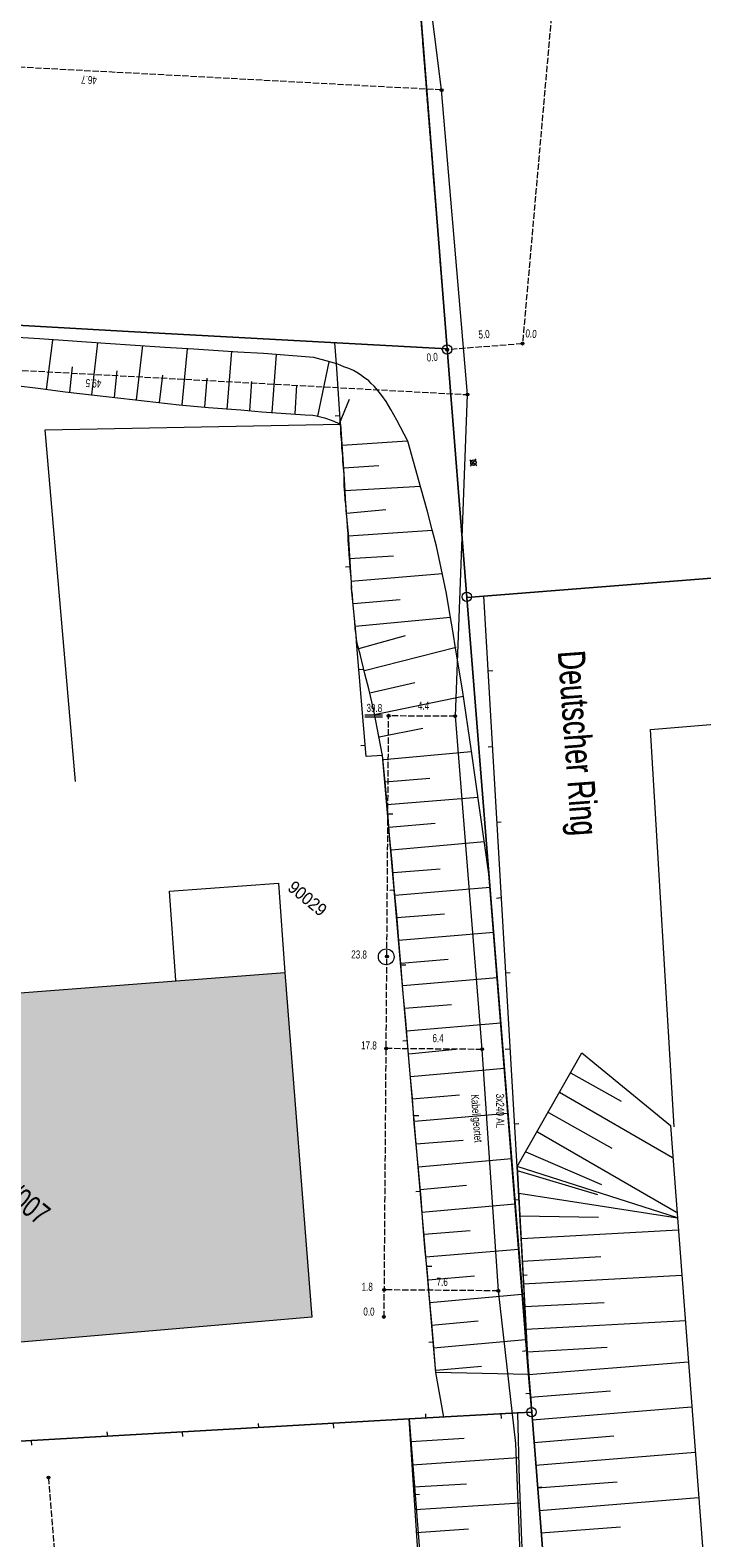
# Model space of a CAD drawing. Header units: metres. Extents: x -740 to 758, y -633 to 854.
# Tile 154 of 256: x -332 to -288, y 105 to 204. Entities that reach past the tile are written whole.
import ezdxf

# ---------------------------------------------------------------- set-up
doc = ezdxf.new("R2010")
doc.units = ezdxf.units.M
doc.header["$MEASUREMENT"] = 0
doc.linetypes.add('416_125', pattern=[0.5408, 0.416, -0.1248])
for name, color, linetype in [('Gis.LOVION', 7, 'Continuous'), ('Grundkarte.LOVION', 7, 'Continuous'), ('Grundkarte_Text.LOVION', 7, 'Continuous'), ('Strom.LOVION', 7, 'Continuous'), ('StromBemass.LOVION', 7, 'Continuous'), ('Telko.LOVION', 7, 'Continuous')]:
    doc.layers.add(name, color=color, linetype=linetype)
doc.styles.add('ERSTELLTER_STIL_1', font='arial.ttf')

msp = doc.modelspace()

# ---------------------------------------------------------------- hatches: boundary and pattern name
at = {"layer": 'Grundkarte.LOVION', "linetype": 'Continuous', "lineweight": 18}
msp.add_hatch(color=254, dxfattribs=at).paths.add_polyline_path([(-365.726, 138.14), (-363.72, 114.899), (-313.366, 119.231), (-315.151, 142.021)])
at = {"layer": 'StromBemass.LOVION', "linetype": 'Continuous', "lineweight": 13}
for points in [[(-304.715, 200.286), (-304.708, 200.295), (-304.702, 200.306), (-304.698, 200.317), (-304.695, 200.328), (-304.694, 200.34), (-304.694, 200.351), (-304.695, 200.363), (-304.698, 200.375), (-304.703, 200.386), (-304.708, 200.396), (-304.715, 200.405), (-304.723, 200.414), (-304.733, 200.421), (-304.743, 200.428), (-304.753, 200.433), (-304.764, 200.436), (-304.776, 200.438), (-304.788, 200.439), (-304.8, 200.438), (-304.811, 200.436), (-304.822, 200.432), (-304.833, 200.427), (-304.843, 200.421), (-304.852, 200.414), (-304.86, 200.405), (-304.867, 200.395), (-304.873, 200.385), (-304.877, 200.374), (-304.88, 200.363), (-304.881, 200.351), (-304.881, 200.339), (-304.88, 200.327), (-304.877, 200.316), (-304.872, 200.305), (-304.867, 200.295), (-304.86, 200.285), (-304.852, 200.277), (-304.843, 200.269), (-304.833, 200.263), (-304.822, 200.258), (-304.811, 200.254), (-304.799, 200.252), (-304.787, 200.251), (-304.775, 200.252), (-304.764, 200.254), (-304.753, 200.258), (-304.742, 200.263), (-304.732, 200.269), (-304.723, 200.277)], [(-304.743, 200.315), (-304.739, 200.321), (-304.735, 200.328), (-304.732, 200.336), (-304.73, 200.344), (-304.729, 200.351), (-304.729, 200.359), (-304.73, 200.367), (-304.732, 200.375), (-304.735, 200.382), (-304.739, 200.389), (-304.743, 200.396), (-304.749, 200.402), (-304.755, 200.407), (-304.762, 200.411), (-304.769, 200.414), (-304.777, 200.417), (-304.784, 200.418), (-304.792, 200.419), (-304.8, 200.418), (-304.808, 200.417), (-304.816, 200.414), (-304.823, 200.411), (-304.83, 200.406), (-304.836, 200.401), (-304.841, 200.395), (-304.846, 200.389), (-304.85, 200.382), (-304.852, 200.375), (-304.854, 200.367), (-304.855, 200.359), (-304.855, 200.351), (-304.854, 200.343), (-304.852, 200.335), (-304.849, 200.328), (-304.846, 200.321), (-304.841, 200.315), (-304.835, 200.309), (-304.829, 200.304), (-304.822, 200.3), (-304.815, 200.296), (-304.808, 200.294), (-304.8, 200.292), (-304.792, 200.292), (-304.784, 200.292), (-304.776, 200.294), (-304.769, 200.296), (-304.761, 200.3), (-304.755, 200.304), (-304.749, 200.309)], [(-299.37, 183.531), (-299.363, 183.54), (-299.358, 183.55), (-299.353, 183.561), (-299.351, 183.573), (-299.349, 183.584), (-299.349, 183.596), (-299.351, 183.608), (-299.354, 183.619), (-299.358, 183.63), (-299.364, 183.64), (-299.371, 183.65), (-299.379, 183.658), (-299.388, 183.666), (-299.398, 183.672), (-299.408, 183.677), (-299.42, 183.681), (-299.431, 183.683), (-299.443, 183.684), (-299.455, 183.683), (-299.466, 183.681), (-299.477, 183.677), (-299.488, 183.672), (-299.498, 183.666), (-299.507, 183.658), (-299.515, 183.649), (-299.522, 183.64), (-299.527, 183.63), (-299.532, 183.619), (-299.534, 183.607), (-299.536, 183.596), (-299.536, 183.584), (-299.534, 183.572), (-299.531, 183.561), (-299.527, 183.55), (-299.521, 183.54), (-299.514, 183.53), (-299.506, 183.522), (-299.497, 183.514), (-299.487, 183.508), (-299.477, 183.503), (-299.465, 183.499), (-299.454, 183.497), (-299.442, 183.497), (-299.43, 183.497), (-299.419, 183.5), (-299.408, 183.503), (-299.397, 183.508), (-299.387, 183.515), (-299.378, 183.522)], [(-299.367, 183.53), (-299.36, 183.54), (-299.355, 183.55), (-299.35, 183.561), (-299.347, 183.572), (-299.346, 183.584), (-299.346, 183.596), (-299.347, 183.608), (-299.35, 183.619), (-299.355, 183.63), (-299.361, 183.641), (-299.368, 183.65), (-299.376, 183.659), (-299.385, 183.666), (-299.395, 183.673), (-299.406, 183.678), (-299.417, 183.681), (-299.429, 183.683), (-299.44, 183.684), (-299.452, 183.683), (-299.464, 183.681), (-299.475, 183.677), (-299.486, 183.672), (-299.496, 183.666), (-299.505, 183.658), (-299.513, 183.65), (-299.52, 183.64), (-299.525, 183.63), (-299.53, 183.619), (-299.533, 183.607), (-299.534, 183.595), (-299.534, 183.584), (-299.533, 183.572), (-299.53, 183.56), (-299.525, 183.549), (-299.519, 183.539), (-299.512, 183.53), (-299.504, 183.521), (-299.495, 183.513), (-299.485, 183.507), (-299.474, 183.502), (-299.463, 183.498), (-299.452, 183.496), (-299.44, 183.496), (-299.428, 183.496), (-299.416, 183.499), (-299.405, 183.502), (-299.394, 183.507), (-299.384, 183.514), (-299.375, 183.521)], [(-304.357, 183.135), (-304.35, 183.145), (-304.345, 183.155), (-304.341, 183.166), (-304.338, 183.177), (-304.336, 183.189), (-304.336, 183.2), (-304.338, 183.212), (-304.341, 183.223), (-304.345, 183.234), (-304.351, 183.244), (-304.358, 183.253), (-304.366, 183.262), (-304.375, 183.269), (-304.384, 183.275), (-304.395, 183.28), (-304.406, 183.284), (-304.417, 183.286), (-304.429, 183.287), (-304.441, 183.286), (-304.452, 183.284), (-304.463, 183.28), (-304.474, 183.275), (-304.483, 183.269), (-304.492, 183.261), (-304.5, 183.253), (-304.507, 183.244), (-304.513, 183.233), (-304.517, 183.222), (-304.52, 183.211), (-304.521, 183.2), (-304.521, 183.188), (-304.52, 183.176), (-304.517, 183.165), (-304.512, 183.154), (-304.507, 183.144), (-304.5, 183.135), (-304.492, 183.126), (-304.483, 183.119), (-304.473, 183.113), (-304.463, 183.108), (-304.451, 183.104), (-304.44, 183.102), (-304.428, 183.101), (-304.417, 183.102), (-304.405, 183.104), (-304.394, 183.108), (-304.384, 183.113), (-304.374, 183.119), (-304.365, 183.127)], [(-304.357, 183.13), (-304.35, 183.14), (-304.344, 183.15), (-304.34, 183.161), (-304.337, 183.172), (-304.336, 183.184), (-304.336, 183.195), (-304.337, 183.207), (-304.34, 183.218), (-304.345, 183.229), (-304.35, 183.239), (-304.357, 183.248), (-304.365, 183.257), (-304.374, 183.264), (-304.384, 183.27), (-304.394, 183.275), (-304.405, 183.279), (-304.417, 183.281), (-304.429, 183.282), (-304.44, 183.281), (-304.452, 183.279), (-304.463, 183.275), (-304.473, 183.27), (-304.483, 183.264), (-304.492, 183.256), (-304.5, 183.248), (-304.507, 183.239), (-304.512, 183.228), (-304.516, 183.217), (-304.519, 183.206), (-304.521, 183.195), (-304.521, 183.183), (-304.519, 183.171), (-304.516, 183.16), (-304.512, 183.149), (-304.506, 183.139), (-304.499, 183.13), (-304.491, 183.121), (-304.482, 183.114), (-304.473, 183.108), (-304.462, 183.103), (-304.451, 183.099), (-304.44, 183.097), (-304.428, 183.096), (-304.416, 183.097), (-304.405, 183.099), (-304.394, 183.103), (-304.383, 183.108), (-304.374, 183.114), (-304.365, 183.122)], [(-303.004, 180.165), (-302.997, 180.174), (-302.991, 180.185), (-302.987, 180.195), (-302.984, 180.206), (-302.983, 180.218), (-302.983, 180.229), (-302.984, 180.241), (-302.987, 180.252), (-302.992, 180.263), (-302.997, 180.273), (-303.004, 180.282), (-303.012, 180.291), (-303.021, 180.298), (-303.031, 180.304), (-303.041, 180.309), (-303.052, 180.312), (-303.063, 180.315), (-303.075, 180.315), (-303.086, 180.314), (-303.098, 180.312), (-303.109, 180.309), (-303.119, 180.304), (-303.129, 180.298), (-303.138, 180.29), (-303.146, 180.282), (-303.152, 180.272), (-303.158, 180.262), (-303.162, 180.252), (-303.165, 180.24), (-303.166, 180.229), (-303.166, 180.217), (-303.165, 180.206), (-303.162, 180.195), (-303.158, 180.184), (-303.152, 180.174), (-303.145, 180.165), (-303.137, 180.156), (-303.128, 180.149), (-303.119, 180.143), (-303.108, 180.138), (-303.097, 180.134), (-303.086, 180.132), (-303.074, 180.132), (-303.063, 180.132), (-303.052, 180.135), (-303.041, 180.138), (-303.03, 180.143), (-303.02, 180.149), (-303.012, 180.157)], [(-303.04, 180.184), (-303.035, 180.19), (-303.032, 180.197), (-303.029, 180.204), (-303.027, 180.211), (-303.026, 180.219), (-303.026, 180.226), (-303.027, 180.234), (-303.029, 180.241), (-303.032, 180.248), (-303.035, 180.255), (-303.04, 180.261), (-303.045, 180.267), (-303.051, 180.272), (-303.058, 180.276), (-303.065, 180.279), (-303.072, 180.281), (-303.079, 180.283), (-303.087, 180.283), (-303.095, 180.283), (-303.102, 180.281), (-303.109, 180.279), (-303.116, 180.276), (-303.123, 180.272), (-303.129, 180.267), (-303.134, 180.261), (-303.138, 180.255), (-303.142, 180.248), (-303.145, 180.241), (-303.147, 180.234), (-303.148, 180.226), (-303.147, 180.218), (-303.146, 180.211), (-303.145, 180.203), (-303.142, 180.196), (-303.138, 180.19), (-303.134, 180.183), (-303.128, 180.178), (-303.122, 180.173), (-303.116, 180.169), (-303.109, 180.166), (-303.102, 180.163), (-303.094, 180.162), (-303.087, 180.162), (-303.079, 180.162), (-303.071, 180.163), (-303.064, 180.166), (-303.057, 180.169), (-303.051, 180.173), (-303.045, 180.178)], [(-308.225, 158.929), (-308.218, 158.939), (-308.212, 158.949), (-308.208, 158.96), (-308.205, 158.972), (-308.203, 158.984), (-308.203, 158.995), (-308.205, 159.007), (-308.208, 159.019), (-308.212, 159.03), (-308.218, 159.04), (-308.225, 159.05), (-308.233, 159.058), (-308.242, 159.066), (-308.252, 159.072), (-308.263, 159.077), (-308.274, 159.081), (-308.286, 159.083), (-308.298, 159.084), (-308.31, 159.083), (-308.321, 159.081), (-308.333, 159.077), (-308.343, 159.072), (-308.353, 159.066), (-308.363, 159.058), (-308.371, 159.049), (-308.378, 159.04), (-308.383, 159.029), (-308.388, 159.018), (-308.391, 159.007), (-308.392, 158.995), (-308.392, 158.983), (-308.39, 158.971), (-308.387, 158.96), (-308.383, 158.949), (-308.377, 158.938), (-308.37, 158.929), (-308.362, 158.92), (-308.353, 158.913), (-308.343, 158.906), (-308.332, 158.901), (-308.321, 158.898), (-308.309, 158.895), (-308.297, 158.895), (-308.285, 158.895), (-308.274, 158.898), (-308.263, 158.901), (-308.252, 158.907), (-308.242, 158.913), (-308.233, 158.921)], [(-308.225, 158.924), (-308.218, 158.934), (-308.213, 158.944), (-308.208, 158.955), (-308.205, 158.967), (-308.204, 158.979), (-308.204, 158.99), (-308.205, 159.002), (-308.208, 159.014), (-308.213, 159.025), (-308.219, 159.035), (-308.226, 159.045), (-308.234, 159.053), (-308.243, 159.061), (-308.253, 159.067), (-308.264, 159.072), (-308.275, 159.076), (-308.286, 159.078), (-308.298, 159.079), (-308.31, 159.078), (-308.322, 159.075), (-308.333, 159.072), (-308.344, 159.067), (-308.354, 159.06), (-308.363, 159.053), (-308.371, 159.044), (-308.378, 159.035), (-308.383, 159.024), (-308.388, 159.013), (-308.391, 159.002), (-308.392, 158.99), (-308.392, 158.978), (-308.391, 158.966), (-308.388, 158.955), (-308.383, 158.944), (-308.377, 158.933), (-308.37, 158.924), (-308.362, 158.915), (-308.353, 158.908), (-308.343, 158.902), (-308.332, 158.897), (-308.321, 158.893), (-308.309, 158.891), (-308.298, 158.89), (-308.286, 158.891), (-308.274, 158.893), (-308.263, 158.897), (-308.252, 158.902), (-308.242, 158.908), (-308.233, 158.916)], [(-303.818, 158.89), (-303.811, 158.899), (-303.806, 158.91), (-303.801, 158.921), (-303.798, 158.932), (-303.797, 158.944), (-303.797, 158.955), (-303.799, 158.967), (-303.802, 158.978), (-303.806, 158.989), (-303.812, 159), (-303.818, 159.009), (-303.827, 159.018), (-303.836, 159.025), (-303.846, 159.031), (-303.856, 159.036), (-303.867, 159.04), (-303.879, 159.042), (-303.891, 159.043), (-303.902, 159.042), (-303.914, 159.04), (-303.925, 159.036), (-303.936, 159.031), (-303.946, 159.025), (-303.955, 159.017), (-303.963, 159.009), (-303.969, 158.999), (-303.975, 158.989), (-303.979, 158.978), (-303.982, 158.967), (-303.984, 158.955), (-303.984, 158.943), (-303.982, 158.931), (-303.979, 158.92), (-303.975, 158.909), (-303.969, 158.899), (-303.962, 158.889), (-303.954, 158.881), (-303.945, 158.873), (-303.935, 158.867), (-303.924, 158.862), (-303.913, 158.859), (-303.902, 158.857), (-303.89, 158.856), (-303.878, 158.857), (-303.867, 158.859), (-303.856, 158.862), (-303.845, 158.868), (-303.835, 158.874), (-303.826, 158.881)], [(-308.337, 143.011), (-308.33, 143.021), (-308.324, 143.032), (-308.319, 143.043), (-308.316, 143.055), (-308.315, 143.067), (-308.315, 143.079), (-308.316, 143.091), (-308.32, 143.103), (-308.324, 143.114), (-308.33, 143.125), (-308.337, 143.135), (-308.345, 143.143), (-308.355, 143.151), (-308.365, 143.158), (-308.376, 143.163), (-308.388, 143.166), (-308.4, 143.169), (-308.412, 143.169), (-308.424, 143.169), (-308.436, 143.166), (-308.447, 143.163), (-308.458, 143.157), (-308.468, 143.151), (-308.478, 143.143), (-308.486, 143.134), (-308.493, 143.124), (-308.499, 143.114), (-308.503, 143.102), (-308.506, 143.091), (-308.508, 143.079), (-308.508, 143.066), (-308.506, 143.054), (-308.503, 143.043), (-308.499, 143.031), (-308.493, 143.021), (-308.486, 143.011), (-308.477, 143.002), (-308.468, 142.994), (-308.458, 142.988), (-308.447, 142.983), (-308.435, 142.979), (-308.423, 142.977), (-308.411, 142.976), (-308.399, 142.977), (-308.387, 142.979), (-308.375, 142.983), (-308.365, 142.988), (-308.354, 142.995), (-308.345, 143.002)], [(-308.333, 143.01), (-308.326, 143.019), (-308.32, 143.03), (-308.315, 143.041), (-308.312, 143.053), (-308.311, 143.065), (-308.311, 143.077), (-308.312, 143.089), (-308.315, 143.101), (-308.32, 143.113), (-308.326, 143.123), (-308.333, 143.133), (-308.341, 143.142), (-308.351, 143.15), (-308.361, 143.156), (-308.372, 143.161), (-308.384, 143.165), (-308.396, 143.167), (-308.408, 143.168), (-308.42, 143.167), (-308.432, 143.165), (-308.443, 143.161), (-308.454, 143.156), (-308.465, 143.149), (-308.474, 143.141), (-308.482, 143.132), (-308.489, 143.123), (-308.495, 143.112), (-308.5, 143.101), (-308.503, 143.089), (-308.504, 143.077), (-308.504, 143.065), (-308.502, 143.053), (-308.499, 143.041), (-308.495, 143.03), (-308.489, 143.019), (-308.482, 143.009), (-308.473, 143), (-308.464, 142.993), (-308.454, 142.986), (-308.443, 142.981), (-308.431, 142.977), (-308.419, 142.975), (-308.407, 142.974), (-308.395, 142.975), (-308.383, 142.977), (-308.371, 142.981), (-308.361, 142.986), (-308.35, 142.993), (-308.341, 143.001)], [(-308.385, 136.928), (-308.378, 136.937), (-308.372, 136.948), (-308.368, 136.959), (-308.365, 136.97), (-308.364, 136.982), (-308.364, 136.994), (-308.365, 137.005), (-308.368, 137.017), (-308.373, 137.028), (-308.378, 137.038), (-308.385, 137.047), (-308.393, 137.056), (-308.402, 137.063), (-308.412, 137.07), (-308.423, 137.075), (-308.434, 137.078), (-308.446, 137.081), (-308.458, 137.081), (-308.469, 137.08), (-308.481, 137.078), (-308.492, 137.075), (-308.503, 137.069), (-308.513, 137.063), (-308.522, 137.056), (-308.53, 137.047), (-308.537, 137.037), (-308.542, 137.027), (-308.547, 137.016), (-308.55, 137.005), (-308.551, 136.993), (-308.551, 136.981), (-308.55, 136.969), (-308.547, 136.958), (-308.542, 136.947), (-308.536, 136.937), (-308.529, 136.927), (-308.521, 136.919), (-308.512, 136.911), (-308.502, 136.905), (-308.492, 136.9), (-308.48, 136.896), (-308.469, 136.894), (-308.457, 136.893), (-308.445, 136.894), (-308.434, 136.896), (-308.422, 136.9), (-308.412, 136.905), (-308.402, 136.912), (-308.393, 136.919)], [(-302.034, 136.881), (-302.027, 136.89), (-302.021, 136.9), (-302.017, 136.911), (-302.014, 136.922), (-302.013, 136.934), (-302.013, 136.945), (-302.014, 136.957), (-302.017, 136.968), (-302.022, 136.979), (-302.027, 136.989), (-302.034, 136.998), (-302.042, 137.007), (-302.051, 137.014), (-302.061, 137.02), (-302.071, 137.025), (-302.082, 137.029), (-302.094, 137.031), (-302.105, 137.032), (-302.117, 137.031), (-302.128, 137.029), (-302.139, 137.025), (-302.15, 137.02), (-302.159, 137.014), (-302.168, 137.006), (-302.176, 136.998), (-302.183, 136.988), (-302.189, 136.978), (-302.193, 136.968), (-302.196, 136.956), (-302.197, 136.945), (-302.197, 136.933), (-302.196, 136.922), (-302.193, 136.91), (-302.188, 136.9), (-302.183, 136.89), (-302.176, 136.88), (-302.168, 136.872), (-302.159, 136.864), (-302.149, 136.858), (-302.139, 136.853), (-302.128, 136.85), (-302.116, 136.848), (-302.105, 136.847), (-302.093, 136.848), (-302.082, 136.85), (-302.071, 136.854), (-302.06, 136.858), (-302.05, 136.865), (-302.042, 136.872)], [(-308.516, 120.97), (-308.509, 120.979), (-308.503, 120.989), (-308.499, 121), (-308.496, 121.012), (-308.495, 121.023), (-308.495, 121.035), (-308.496, 121.047), (-308.499, 121.058), (-308.504, 121.069), (-308.509, 121.079), (-308.516, 121.089), (-308.524, 121.097), (-308.534, 121.105), (-308.543, 121.111), (-308.554, 121.116), (-308.565, 121.12), (-308.577, 121.122), (-308.589, 121.123), (-308.6, 121.122), (-308.612, 121.12), (-308.623, 121.116), (-308.634, 121.111), (-308.644, 121.105), (-308.653, 121.097), (-308.661, 121.088), (-308.667, 121.079), (-308.673, 121.069), (-308.677, 121.058), (-308.68, 121.046), (-308.682, 121.035), (-308.682, 121.023), (-308.68, 121.011), (-308.677, 121), (-308.673, 120.989), (-308.667, 120.979), (-308.66, 120.969), (-308.652, 120.961), (-308.643, 120.953), (-308.633, 120.947), (-308.622, 120.942), (-308.611, 120.938), (-308.6, 120.936), (-308.588, 120.935), (-308.576, 120.936), (-308.565, 120.938), (-308.554, 120.942), (-308.543, 120.947), (-308.533, 120.954), (-308.524, 120.961)], [(-300.971, 120.906), (-300.964, 120.915), (-300.959, 120.926), (-300.954, 120.937), (-300.951, 120.948), (-300.95, 120.96), (-300.95, 120.972), (-300.952, 120.983), (-300.955, 120.995), (-300.959, 121.006), (-300.965, 121.016), (-300.972, 121.026), (-300.98, 121.034), (-300.989, 121.042), (-300.999, 121.048), (-301.01, 121.053), (-301.021, 121.057), (-301.032, 121.059), (-301.044, 121.06), (-301.056, 121.059), (-301.068, 121.056), (-301.079, 121.053), (-301.09, 121.048), (-301.1, 121.041), (-301.109, 121.034), (-301.117, 121.025), (-301.124, 121.016), (-301.129, 121.005), (-301.134, 120.994), (-301.136, 120.983), (-301.138, 120.971), (-301.138, 120.959), (-301.136, 120.947), (-301.133, 120.936), (-301.129, 120.925), (-301.123, 120.915), (-301.116, 120.905), (-301.108, 120.897), (-301.099, 120.889), (-301.089, 120.883), (-301.078, 120.878), (-301.067, 120.874), (-301.055, 120.872), (-301.044, 120.871), (-301.032, 120.872), (-301.02, 120.874), (-301.009, 120.878), (-300.998, 120.883), (-300.988, 120.889), (-300.979, 120.897)], [(-308.538, 119.181), (-308.531, 119.191), (-308.525, 119.201), (-308.521, 119.212), (-308.518, 119.223), (-308.517, 119.235), (-308.517, 119.246), (-308.518, 119.258), (-308.521, 119.269), (-308.525, 119.28), (-308.531, 119.29), (-308.538, 119.3), (-308.546, 119.308), (-308.555, 119.315), (-308.565, 119.322), (-308.575, 119.326), (-308.586, 119.33), (-308.598, 119.332), (-308.609, 119.333), (-308.621, 119.332), (-308.632, 119.33), (-308.644, 119.326), (-308.654, 119.321), (-308.664, 119.315), (-308.673, 119.308), (-308.681, 119.299), (-308.688, 119.29), (-308.693, 119.279), (-308.697, 119.269), (-308.7, 119.257), (-308.702, 119.246), (-308.702, 119.234), (-308.7, 119.223), (-308.697, 119.211), (-308.693, 119.2), (-308.687, 119.19), (-308.68, 119.181), (-308.672, 119.172), (-308.663, 119.165), (-308.653, 119.159), (-308.643, 119.154), (-308.632, 119.15), (-308.62, 119.148), (-308.609, 119.148), (-308.597, 119.148), (-308.586, 119.151), (-308.575, 119.154), (-308.564, 119.159), (-308.554, 119.165), (-308.545, 119.173)], [(-330.726, 108.559), (-330.719, 108.569), (-330.714, 108.579), (-330.709, 108.59), (-330.706, 108.602), (-330.705, 108.614), (-330.705, 108.626), (-330.706, 108.638), (-330.709, 108.649), (-330.714, 108.66), (-330.72, 108.671), (-330.727, 108.68), (-330.735, 108.689), (-330.744, 108.697), (-330.754, 108.703), (-330.765, 108.708), (-330.776, 108.712), (-330.788, 108.714), (-330.8, 108.715), (-330.812, 108.714), (-330.824, 108.711), (-330.835, 108.708), (-330.846, 108.703), (-330.856, 108.696), (-330.865, 108.689), (-330.873, 108.68), (-330.88, 108.67), (-330.886, 108.66), (-330.89, 108.649), (-330.893, 108.637), (-330.894, 108.625), (-330.894, 108.613), (-330.893, 108.601), (-330.89, 108.59), (-330.885, 108.579), (-330.88, 108.568), (-330.873, 108.559), (-330.864, 108.55), (-330.855, 108.542), (-330.845, 108.536), (-330.834, 108.531), (-330.823, 108.527), (-330.811, 108.525), (-330.799, 108.524), (-330.787, 108.525), (-330.776, 108.528), (-330.764, 108.531), (-330.754, 108.536), (-330.744, 108.543), (-330.734, 108.55)]]:
    msp.add_hatch(color=7, dxfattribs=at).paths.add_polyline_path(points)

# ---------------------------------------------------------------- linework, layer by layer
at = {"layer": 'Grundkarte.LOVION', "color": 253, "linetype": 'Continuous', "lineweight": 18}
for points in [[(-235.576, 172.146), (-303.122, 166.812), (-304.432, 183.236), (-307.413, 221.278), (-308.273, 231.893), (-307.413, 221.278), (-304.432, 183.236), (-325.501, 184.397), (-435.29, 190.628), (-434.452, 205.34)], [(-417.41, 81.217), (-444.172, 74.403), (-417.41, 81.217), (-414.464, 81.918), (-420.29, 105.23), (-403.132, 106.582), (-399.64, 106.835), (-382.274, 108.178), (-306.945, 112.499), (-299.773, 112.905), (-298.83, 112.938), (-293.788, 48.969), (-298.83, 112.938), (-303.122, 166.812), (-235.576, 172.146)]]:
    msp.add_lwpolyline(points, dxfattribs=at)
at = {"layer": 'Grundkarte.LOVION', "color": 8, "linetype": 'Continuous', "lineweight": 18}
for points in [[(-235.576, 172.146), (-303.122, 166.812), (-304.432, 183.236), (-307.413, 221.278), (-308.273, 231.893), (-307.413, 221.278), (-304.432, 183.236), (-325.501, 184.397), (-435.29, 190.628), (-434.452, 205.34)], [(-310.431, 163.881), (-310.445, 164.323), (-310.517, 164.759), (-310.531, 165.201), (-310.663, 166.548), (-310.676, 166.99), (-310.749, 167.426), (-310.762, 167.868), (-310.848, 168.747), (-310.862, 169.189), (-310.908, 169.657), (-310.921, 170.099), (-310.967, 170.567), (-310.981, 171.009), (-311.026, 171.478), (-311.04, 171.92), (-311.086, 172.388), (-311.1, 172.83), (-311.172, 173.267), (-311.185, 173.709), (-311.231, 174.177), (-311.245, 174.619), (-311.247, 174.944), (-311.333, 175.822), (-311.335, 176.147), (-311.392, 176.733), (-311.395, 177.057), (-311.452, 177.643), (-311.454, 177.968), (-311.483, 178.261), (-311.755, 182.254), (-311.86, 183.632)], [(-311.833, 178.818), (-311.54, 178.846)], [(-329.006, 154.646), (-331.012, 177.888), (-311.483, 178.261)], [(-310.878, 173.886), (-311.17, 173.858)], [(-404.417, 41.729), (-414.464, 81.918), (-420.29, 105.23), (-403.132, 106.582), (-399.64, 106.835), (-382.274, 108.178), (-306.945, 112.499), (-299.773, 112.905), (-298.83, 112.938), (-293.788, 48.969), (-298.83, 112.938), (-303.122, 166.812), (-235.576, 172.146)], [(-311.152, 168.835), (-310.86, 168.864)], [(-302.01, 166.921), (-299.825, 129.155), (-299.044, 115.429)], [(-304.65, 112.605), (-305.176, 115.569), (-305.31, 117.24), (-305.438, 118.853), (-305.598, 120.493), (-305.732, 122.164), (-305.892, 123.804), (-306.026, 125.475), (-306.154, 127.088), (-306.288, 128.76), (-306.609, 132.039), (-306.711, 133.684), (-306.871, 135.323), (-307.016, 137.112), (-307.156, 138.842), (-307.328, 140.599), (-307.467, 142.329), (-307.613, 144.118), (-307.752, 145.848), (-307.924, 147.604), (-308.063, 149.335), (-308.235, 151.091), (-308.381, 152.88), (-308.52, 154.61), (-308.692, 156.367), (-309.778, 156.29), (-310.431, 163.881)], [(-289.413, 131.799), (-290.977, 158.069), (-241.666, 162.181), (-227.681, 163.341), (-225.191, 132.433)], [(-309.956, 162.036), (-310.28, 162.034)], [(-301.406, 161.956), (-301.699, 161.927)], [(-310.145, 157.023), (-309.852, 157.051)], [(-301.713, 156.931), (-301.42, 156.959)], [(-308.016, 152.472), (-308.34, 152.47)], [(-300.843, 151.962), (-301.135, 151.933)], [(-322.37, 141.493), (-322.799, 147.391), (-315.58, 147.92), (-315.151, 142.021)], [(-308.205, 147.459), (-307.912, 147.487)], [(-301.149, 146.937), (-300.857, 146.965)], [(-307.159, 142.507), (-307.484, 142.505)], [(-300.253, 142), (-300.546, 141.971)], [(-307.349, 137.493), (-307.056, 137.522)], [(-300.586, 136.943), (-300.293, 136.971)], [(-306.303, 132.542), (-306.628, 132.539)], [(-299.69, 132.006), (-299.982, 131.977)], [(-306.493, 127.528), (-306.2, 127.557)], [(-299.996, 126.981), (-299.704, 127.01)], [(-305.447, 122.576), (-305.772, 122.574)], [(-299.126, 122.012), (-299.419, 121.983)], [(-305.637, 117.563), (-305.344, 117.591)], [(-299.433, 116.987), (-299.14, 117.016)], [(-299.044, 115.429), (-298.83, 112.938), (-293.788, 48.969)], [(-299.217, 114.171), (-298.924, 114.2)], [(-299.773, 112.905), (-306.945, 112.499), (-303.209, 65.22)], [(-305.855, 112.842), (-305.859, 112.576)], [(-300.83, 112.535), (-300.859, 112.828)], [(-306.945, 112.499), (-382.274, 108.178)], [(-326.929, 111.639), (-326.9, 111.346)], [(-316.935, 112.202), (-316.906, 111.909)], [(-311.91, 111.895), (-311.939, 112.188)], [(-331.898, 110.769), (-331.927, 111.062)], [(-321.904, 111.332), (-321.933, 111.625)], [(-298.168, 107.978), (-298.461, 107.949)], [(-306.25, 107.513), (-306.543, 107.484)]]:
    msp.add_lwpolyline(points, dxfattribs=at)
at = {"layer": 'Grundkarte.LOVION', "color": 253, "linetype": 'Continuous', "lineweight": 18}
msp.add_lwpolyline([(-403.132, 106.582), (-420.29, 105.23), (-421.747, 111.058), (-437.326, 173.671), (-437.075, 175.942), (-436.292, 182.136), (-435.859, 185.873), (-435.29, 190.628), (-325.501, 184.397), (-304.432, 183.236), (-303.122, 166.812), (-298.83, 112.938), (-299.773, 112.905), (-306.945, 112.499), (-382.274, 108.178), (-399.64, 106.835)], close=True, dxfattribs=at)
at = {"layer": 'Grundkarte.LOVION', "color": 8, "linetype": 'Continuous', "lineweight": 18}
for points in [[(-403.132, 106.582), (-420.29, 105.23), (-421.747, 111.058), (-437.326, 173.671), (-437.075, 175.942), (-436.292, 182.136), (-435.859, 185.873), (-435.29, 190.628), (-325.501, 184.397), (-304.432, 183.236), (-303.122, 166.812), (-298.83, 112.938), (-299.773, 112.905), (-306.945, 112.499), (-382.274, 108.178), (-399.64, 106.835)], [(-365.726, 138.14), (-315.151, 142.021), (-313.366, 119.231), (-363.72, 114.899)]]:
    msp.add_lwpolyline(points, close=True, dxfattribs=at)
at = {"layer": 'Grundkarte.LOVION', "color": 7, "linetype": 'Continuous', "lineweight": 13}
for points in [[(-299.798, 129.188), (-299.044, 115.429), (-301.661, 148.542), (-302.808, 156.646), (-303.411, 160.696), (-303.833, 163.196), (-304.072, 164.739), (-304.283, 165.99), (-304.477, 167.064), (-304.819, 168.745), (-305.137, 170.192), (-305.422, 171.287), (-305.718, 172.499), (-306.165, 174.052), (-307.027, 177.13), (-307.502, 178.059), (-307.756, 178.536), (-308.15, 179.237), (-308.468, 179.767), (-308.742, 180.154), (-309.01, 180.483), (-309.247, 180.785), (-309.44, 180.943), (-309.606, 181.134), (-309.954, 181.366), (-310.147, 181.524), (-310.398, 181.677), (-310.617, 181.803), (-310.927, 181.95), (-311.264, 182.065), (-311.664, 182.233), (-312.182, 182.389), (-313.244, 182.67), (-316.58, 182.935), (-318.274, 183.035), (-321.189, 183.223), (-323.092, 183.332), (-327.019, 183.599), (-331.394, 183.91), (-333.595, 184.049)], [(-330.919, 180.557), (-330.499, 183.82)], [(-327.928, 180.199), (-327.525, 183.638)], [(-324.97, 179.868), (-324.552, 183.456)], [(-321.953, 179.542), (-321.605, 183.241)], [(-318.968, 179.243), (-318.664, 183.086)], [(-315.994, 179.061), (-315.717, 182.871)], [(-329.394, 180.381), (-329.203, 182.055)], [(-326.436, 180.05), (-326.25, 181.782)], [(-323.445, 179.692), (-323.239, 181.515)], [(-312.983, 178.794), (-312.24, 182.384)], [(-332.955, 180.831), (-331.489, 180.649), (-329.693, 180.411), (-326.014, 179.973), (-322.16, 179.552), (-320.22, 179.357), (-318.078, 179.212), (-316.676, 179.083), (-313.82, 178.889), (-313.314, 178.85), (-313.074, 178.814), (-312.53, 178.69), (-312.038, 178.502), (-311.483, 178.261), (-311.245, 174.619), (-311.135, 172.59), (-310.981, 171.009), (-310.862, 169.189), (-310.749, 167.426)], [(-320.46, 179.393), (-320.292, 181.301)], [(-317.481, 179.152), (-317.345, 181.086)], [(-314.475, 178.943), (-314.366, 180.846)], [(-311.547, 178.313), (-310.876, 179.916)], [(-311.377, 176.882), (-307.06, 177.156)], [(-311.261, 175.386), (-308.939, 175.524)], [(-311.203, 173.884), (-306.176, 174.169)], [(-311.086, 172.388), (-308.477, 172.614)], [(-310.969, 170.892), (-305.39, 171.261)], [(-310.911, 169.391), (-307.972, 169.56)], [(-310.794, 167.895), (-304.726, 168.399)], [(-293.788, 48.969), (-298.83, 112.938), (-299.044, 115.429), (-305.176, 115.569), (-306.871, 135.323), (-308.692, 156.367), (-309.277, 159.324), (-309.595, 160.771), (-309.868, 161.749), (-310.164, 162.961), (-310.399, 163.855), (-310.749, 167.426)], [(-310.619, 166.405), (-307.542, 166.676)], [(-310.502, 164.909), (-304.205, 165.495)], [(-310.269, 163.424), (-307.19, 164.287)], [(-309.891, 161.983), (-303.835, 163.521)], [(-309.54, 160.51), (-306.562, 161.186)], [(-309.222, 159.064), (-303.371, 160.286)], [(-308.929, 157.585), (-306.03, 158.164)], [(-308.637, 156.106), (-302.834, 156.614)], [(-308.52, 154.61), (-305.56, 154.87)], [(-308.403, 153.114), (-302.393, 153.613)], [(-308.287, 151.618), (-305.21, 151.889)], [(-308.111, 150.128), (-301.958, 150.67)], [(-307.995, 148.632), (-304.886, 148.877)], [(-307.878, 147.136), (-301.575, 147.664)], [(-307.761, 145.64), (-304.594, 145.891)], [(-307.645, 144.144), (-301.342, 144.672)], [(-307.496, 142.622), (-304.36, 142.899)], [(-307.353, 141.158), (-301.108, 141.68)], [(-307.236, 139.662), (-304.127, 139.907)], [(-307.119, 138.166), (-300.875, 138.688)], [(-306.97, 136.644), (-303.867, 136.947)], [(-289.181, 125.792), (-299.798, 129.188), (-295.508, 136.7), (-289.659, 131.893), (-289.181, 125.792), (-284.226, 60.604)], [(-306.854, 135.148), (-300.641, 135.696)], [(-296.266, 135.385), (-292.919, 133.496)], [(-306.737, 133.652), (-303.602, 133.929)], [(-296.998, 134.102), (-289.512, 129.78)], [(-306.594, 132.188), (-300.408, 132.704)], [(-297.724, 132.76), (-293.532, 130.391)], [(-306.477, 130.692), (-303.368, 130.937)], [(-298.456, 131.476), (-289.247, 126.17)], [(-306.328, 129.17), (-300.175, 129.712)], [(-299.214, 130.161), (-294.213, 127.99)], [(-299.802, 128.921), (-294.475, 127.344)], [(-306.212, 127.674), (-303.135, 127.945)], [(-306.095, 126.178), (-299.941, 126.72)], [(-299.685, 127.425), (-289.181, 125.792)], [(-299.627, 125.924), (-294.417, 125.842)], [(-305.952, 124.714), (-302.901, 124.953)], [(-299.51, 124.428), (-289.133, 124.999)], [(-305.835, 123.218), (-299.708, 123.729)], [(-299.452, 122.926), (-294.25, 123.228)], [(-305.686, 121.696), (-302.609, 121.967)], [(-299.394, 121.424), (-288.899, 122.007)], [(-305.57, 120.2), (-299.474, 120.737)], [(-299.277, 119.928), (-294.043, 120.204)], [(-305.453, 118.704), (-302.376, 118.975)], [(-299.219, 118.427), (-288.666, 119.015)], [(-305.336, 117.208), (-299.241, 117.745)], [(-299.102, 116.931), (-293.842, 117.238)], [(-305.161, 115.718), (-302.143, 115.983)], [(-299.044, 115.429), (-288.488, 116.284)], [(-298.927, 113.933), (-293.62, 114.363)], [(-298.811, 112.437), (-288.254, 113.292)], [(-306.828, 111.003), (-303.303, 111.23)], [(-298.694, 110.941), (-293.387, 111.372)], [(-306.738, 109.475), (-299.721, 109.954)], [(-298.577, 109.445), (-288.021, 110.3)], [(-306.653, 108.006), (-303.155, 108.2)], [(-298.461, 107.949), (-293.18, 108.348)], [(-306.536, 106.51), (-299.604, 106.951)], [(-298.344, 106.453), (-287.787, 107.308)], [(-306.446, 104.982), (-303.012, 105.229)], [(-298.227, 104.958), (-292.946, 105.356)]]:
    msp.add_lwpolyline(points, dxfattribs=at)
msp.add_lwpolyline([(-303.821, 65.131), (-306.945, 112.499), (-299.773, 112.905), (-299.663, 108.453), (-299.562, 106.216), (-299.507, 104.448), (-299.411, 102.862), (-299.338, 101.509), (-299.26, 100.098), (-299.143, 98.602), (-298.983, 96.963), (-298.831, 95.115), (-298.368, 90.373), (-297.794, 85.109), (-297.278, 78.923), (-297.007, 75.846), (-296.842, 73.557), (-296.712, 71.619), (-296.596, 69.532), (-296.532, 67.972), (-296.463, 66.353), (-296.464, 65.761)], close=True, dxfattribs=at)
at = {"layer": 'Grundkarte.LOVION', "color": 9, "linetype": 'Continuous', "lineweight": 18}
for centre, radius in [((-304.431, 183.206), 0.313), ((-303.127, 166.855), 0.313), ((-298.838, 112.948), 0.311)]:
    msp.add_circle(centre, radius, dxfattribs=at)
at = {"layer": 'Grundkarte.LOVION', "color": 7, "linetype": 'Continuous', "lineweight": 13}
msp.add_circle((-308.453, 143.048), 0.521, dxfattribs=at)
at = {"layer": 'Strom.LOVION', "color": 1, "linetype": 'Continuous', "lineweight": 18}
msp.add_lwpolyline([(-295.106, 47.333), (-295.314, 49.012), (-295.696, 59.423), (-296.492, 68.773), (-297.436, 78.73), (-298.145, 90.055), (-298.833, 92.559), (-299.547, 102.434), (-299.884, 110.869), (-301.034, 120.968), (-302.107, 136.927), (-303.876, 158.951), (-303.088, 180.219), (-304.791, 200.358), (-306.647, 215.102)], dxfattribs=at)
at = {"layer": 'Strom.LOVION', "color": 9, "linetype": 'Continuous', "lineweight": 18}
for points in [[(-302.918, 175.906), (-302.452, 175.523)], [(-302.918, 175.906), (-302.452, 175.523)], [(-302.918, 175.906), (-302.452, 175.523)], [(-302.878, 175.496), (-302.495, 175.962)], [(-302.878, 175.496), (-302.495, 175.962)], [(-302.878, 175.496), (-302.495, 175.962)]]:
    msp.add_lwpolyline(points, dxfattribs=at)
for centre in [(-302.686, 175.721), (-302.686, 175.721), (-302.683, 175.726)]:
    msp.add_circle(centre, 0.178, dxfattribs=at)
at = {"layer": 'StromBemass.LOVION', "color": 7, "linetype": '416_125', "lineweight": 13}
for points in [[(-347.662, 264.293), (-348.078, 264.311), (-348.634, 254.134), (-348.997, 247.566), (-349.064, 246.437), (-349.122, 245.219), (-349.229, 243.288), (-349.3, 242.054), (-349.304, 241.788), (-349.383, 240.48), (-349.548, 237.33), (-349.706, 234.714), (-349.789, 232.844), (-350.21, 225.059), (-351.425, 202.877), (-352.517, 182.909), (-303.088, 180.219)], [(-296.064, 221.885), (-299.441, 183.576), (-304.413, 183.193), (-305.788, 200.423), (-306.761, 212.8), (-296.804, 213.582)], [(-304.791, 200.358), (-351.425, 202.877)], [(-308.594, 119.239), (-308.412, 143.079), (-308.297, 158.977)], [(-303.876, 158.951), (-308.297, 158.977)], [(-302.107, 136.927), (-308.467, 136.985)], [(-301.034, 120.968), (-308.577, 121.029)], [(-329.051, 87.698), (-330.786, 108.616)]]:
    msp.add_lwpolyline(points, dxfattribs=at)
at = {"layer": 'StromBemass.LOVION', "color": 7, "linetype": 'Continuous', "lineweight": 13}
for points in [[(-309.873, 158.926), (-308.704, 158.907)], [(-309.871, 159.059), (-308.702, 159.04)]]:
    msp.add_lwpolyline(points, dxfattribs=at)
for centre, radius in [((-304.788, 200.345), 0.0939), ((-304.792, 200.355), 0.0634), ((-299.443, 183.59), 0.0935), ((-299.44, 183.59), 0.0943), ((-304.429, 183.194), 0.0927), ((-304.428, 183.189), 0.0927), ((-303.075, 180.223), 0.0918), ((-303.087, 180.222), 0.0609), ((-308.298, 158.989), 0.0945), ((-308.298, 158.984), 0.0943), ((-303.89, 158.949), 0.0935), ((-308.411, 143.073), 0.0967), ((-308.407, 143.071), 0.0968), ((-308.457, 136.987), 0.0939), ((-302.105, 136.939), 0.0923), ((-308.588, 121.029), 0.0936), ((-301.044, 120.965), 0.0941), ((-308.609, 119.24), 0.0927), ((-330.8, 108.62), 0.095)]:
    msp.add_circle(centre, radius, dxfattribs=at)

# ---------------------------------------------------------------- texts
at = {"layer": 'Gis.LOVION', "color": 44, "linetype": 'Continuous', "lineweight": 18, "char_height": 1.77843, "attachment_point": 7, "style": 'ERSTELLTER_STIL_1'}
for insert, rotation in [((-297.648, 163.183), 274.24469), ((-297.642, 163.178), 274.24469), ((-297.62, 163.197), 274.24458)]:
    msp.add_mtext('{\\A1;\\W0.71562x;Deutscher Ring}', dxfattribs=dict(at, insert=insert, rotation=rotation))
at = {"layer": 'Grundkarte_Text.LOVION', "color": 7, "linetype": 'Continuous', "lineweight": 13, "insert": (-315.05, 147.494), "char_height": 0.83073, "attachment_point": 7, "rotation": 320.58351, "style": 'ERSTELLTER_STIL_1'}
msp.add_mtext('{\\A1;\\W0.89449x;90029}', dxfattribs=at)
at = {"layer": 'Strom.LOVION', "color": 1, "linetype": 'Continuous', "lineweight": 18, "char_height": 0.53354, "attachment_point": 7, "style": 'ERSTELLTER_STIL_1'}
for s, insert, rotation in [('{\\A1;\\W0.71558x;Kabel geortet}', (-303.01, 133.914), 274.2447), ('{\\A1;\\W0.72505x;3x240 AL}', (-301.196, 134.003), 270.24543)]:
    msp.add_mtext(s, dxfattribs=dict(at, insert=insert, rotation=rotation))
at = {"layer": 'StromBemass.LOVION', "color": 7, "linetype": 'Continuous', "lineweight": 13, "attachment_point": 7, "style": 'ERSTELLTER_STIL_1'}
for s, insert, char_height, rotation in [('{\\A1;\\W0.71557x;46.7}', (-327.582, 201.262), 0.53355, 176.89001), ('{\\A1;\\W0.71557x;5.0}', (-302.335, 183.912), 0.53355, 4.24397), ('{\\A1;\\W0.71559x;0.0}', (-299.263, 184.005), 0.53354, 355.2435), ('{\\A1;\\W0.71558x;0.0}', (-305.763, 182.394), 0.53355, 4.24253), ('{\\A1;\\W0.71558x;49.5}', (-327.289, 181.207), 0.53355, 176.89), ('{\\A1;\\W0.71558x;39.8}', (-309.763, 159.234), 0.53355, 359.2438), ('{\\A1;\\W0.71558x;4.4}', (-306.358, 159.392), 0.53355, 359.24521), ('{\\A1;\\W0.71558x;23.8}', (-310.774, 142.938), 0.53355, 359.2438), ('{\\A1;\\W0.71558x;6.4}', (-305.4, 137.404), 0.53355, 359.2438), ('{\\A1;\\W0.71558x;17.8}', (-310.12, 136.927), 0.53355, 359.2438), ('{\\A1;\\W0.71558x;7.6}', (-305.124, 121.293), 0.53355, 359.2438), ('{\\A1;\\W0.71558x;1.8}', (-310.086, 120.969), 0.53355, 359.2438), ('{\\A1;\\W0.71558x;0.0}', (-309.971, 119.326), 0.53355, 359.2438)]:
    msp.add_mtext(s, dxfattribs=dict(at, insert=insert, char_height=char_height, rotation=rotation))
at = {"layer": 'Telko.LOVION', "color": 7, "linetype": 'Continuous', "lineweight": 13, "insert": (-338.008, 130.599), "char_height": 1.4228, "attachment_point": 7, "rotation": 320.58397, "style": 'ERSTELLTER_STIL_1'}
msp.add_mtext('{\\A1;\\W0.71559x;LA36779/007}', dxfattribs=at)

doc.saveas('drawing.dxf')
